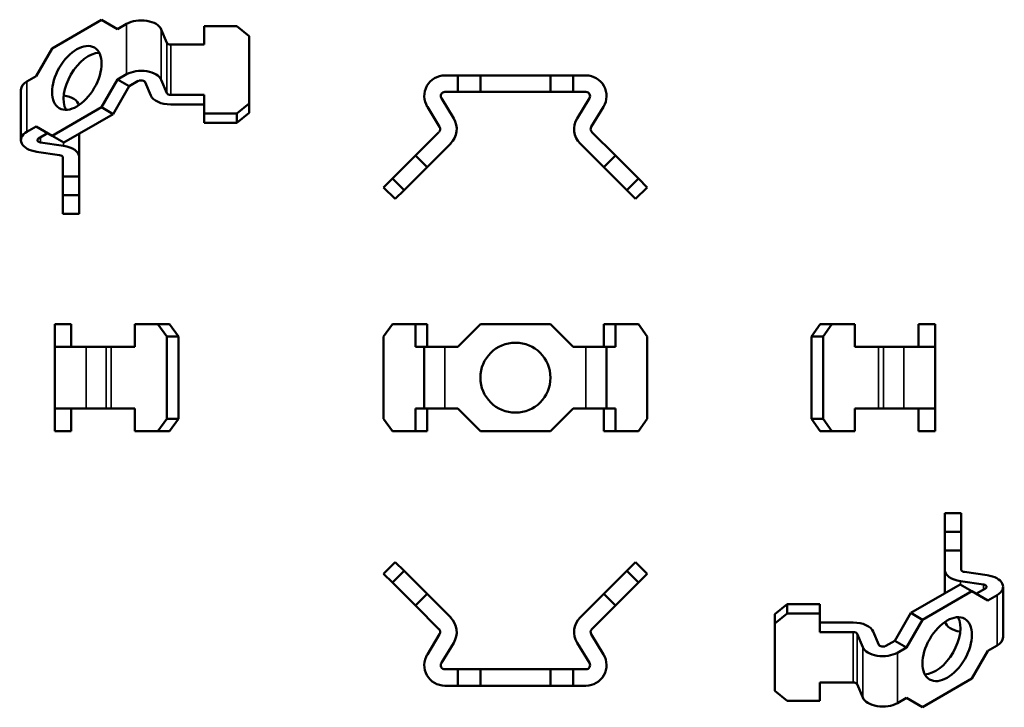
# Model space of a CAD drawing. Header units: millimetres. Extents: x 10 to 129, y 9 to 93.
import ezdxf

# ---------------------------------------------------------------- set-up
doc = ezdxf.new("R2010")
doc.units = ezdxf.units.MM
doc.header["$LTSCALE"] = 0.333333
doc.layers.add('Visibile (ISO)', color=7, linetype='Continuous', lineweight=50)
doc.layers.add('Visibile sottile (ISO)', color=7, linetype='Continuous', lineweight=35)

msp = doc.modelspace()

# ---------------------------------------------------------------- linework, layer by layer
at = {"layer": 'Visibile (ISO)'}
for p, q in [((13.74, 89.48), (19.75, 92.95)), ((19.75, 92.95), (21.7, 91.83)), ((21.7, 91.83), (22.8, 92.47)), ((32.21, 92.2), (36.17, 92.2)), ((32.21, 89.96), (32.21, 92.2)), ((36.17, 92.2), (37.67, 90.98)), ((27.68, 90.18), (27, 91.79)), ((37.67, 90.98), (37.67, 82.81)), ((32.21, 89.96), (28.16, 89.96)), ((11.8, 86.12), (13.74, 89.48)), ((10.7, 85.48), (11.8, 86.12)), ((22.8, 86.34), (21.7, 85.71)), ((63, 86.2), (61.44, 86.2)), ((63, 84.2), (63, 86.2)), ((65.75, 86.2), (63, 86.2)), ((65.75, 86.2), (74.25, 86.2)), ((65.75, 86.2), (65.75, 84.2)), ((74.25, 84.2), (74.25, 86.2)), ((77, 86.2), (74.25, 86.2)), ((77, 84.2), (77, 86.2)), ((78.56, 86.2), (77, 86.2)), ((21.7, 85.71), (19.75, 82.34)), ((23.11, 84.89), (21.17, 81.52)), ((23.11, 84.89), (21.7, 85.71)), ((24.21, 85.53), (23.11, 84.89)), ((25.73, 83.78), (25.05, 85.39)), ((27, 85.66), (27.68, 84.06)), ((9.97, 78.34), (9.97, 84.46)), ((28.16, 83.84), (32.21, 83.84)), ((32.21, 81.59), (32.21, 83.84)), ((63, 84.2), (61.44, 84.2)), ((65.75, 84.2), (63, 84.2)), ((74.25, 84.2), (65.75, 84.2)), ((77, 84.2), (74.25, 84.2)), ((78.56, 84.2), (77, 84.2)), ((28.16, 82.68), (32.21, 82.68)), ((37.67, 82.81), (36.17, 81.59)), ((37.67, 82.81), (37.67, 81.66)), ((61.02, 83.44), (62.51, 80.98)), ((77.49, 80.98), (78.98, 83.44)), ((13.74, 78.87), (19.75, 82.34)), ((21.17, 81.52), (15.16, 78.05)), ((21.17, 81.52), (19.75, 82.34)), ((32.21, 81.59), (32.21, 80.44)), ((32.21, 81.59), (36.17, 81.59)), ((36.17, 80.44), (37.67, 81.66)), ((36.17, 81.59), (36.17, 80.44)), ((60.8, 79.95), (59.31, 82.4)), ((80.69, 82.4), (79.2, 79.95)), ((36.17, 80.44), (32.21, 80.44)), ((11.8, 79.99), (10.7, 79.36)), ((13.74, 78.87), (11.8, 79.99)), ((13.21, 79.18), (12.11, 78.54)), ((17.04, 79.14), (17.04, 76.26)), ((57.86, 76.47), (60.72, 79.33)), ((79.28, 79.33), (82.14, 76.47)), ((12.35, 78.06), (15.14, 77.66)), ((13.74, 78.87), (15.16, 78.05)), ((59.28, 75.06), (62.14, 77.92)), ((77.86, 77.92), (80.72, 75.06)), ((14.66, 76.54), (11.87, 76.93)), ((15.04, 73.93), (15.04, 76.26)), ((17.04, 73.93), (17.04, 76.26)), ((55.06, 73.67), (57.86, 76.47)), ((57.86, 76.47), (59.28, 75.06)), ((82.14, 76.47), (80.72, 75.06)), ((82.14, 76.47), (84.94, 73.67)), ((59.28, 75.06), (56.48, 72.26)), ((83.52, 72.26), (80.72, 75.06)), ((15.04, 73.93), (15.04, 71.68)), ((17.04, 73.93), (15.04, 73.93)), ((17.04, 71.68), (17.04, 73.93)), ((55.06, 73.67), (54, 72.61)), ((56.48, 72.26), (55.06, 73.67)), ((84.94, 73.67), (83.52, 72.26)), ((86, 72.61), (84.94, 73.67)), ((55.41, 71.2), (54, 72.61)), ((55.41, 71.2), (56.48, 72.26)), ((83.52, 72.26), (84.59, 71.2)), ((86, 72.61), (84.59, 71.2)), ((15.04, 69.39), (15.04, 71.68)), ((15.04, 71.68), (17.04, 71.68)), ((17.04, 71.68), (17.04, 69.39)), ((17.04, 69.39), (15.04, 69.39)), ((16.08, 56), (14.08, 56)), ((14.08, 56), (14.08, 53.25)), ((16.08, 56), (16.08, 53.25)), ((23.8, 56), (26.6, 56)), ((23.8, 53.25), (23.8, 56)), ((26.6, 56), (28.02, 56)), ((26.6, 56), (27.66, 54.5)), ((29.08, 54.5), (28.02, 56)), ((54, 54.5), (55.06, 56)), ((55.06, 56), (57.86, 56)), ((57.86, 56), (57.86, 53.25)), ((57.86, 56), (59.28, 56)), ((59.28, 53.25), (59.28, 56)), ((63, 53.25), (65.75, 56)), ((65.75, 56), (74.25, 56)), ((74.25, 56), (77, 53.25)), ((82.14, 56), (80.72, 56)), ((80.72, 56), (80.72, 53.25)), ((82.14, 56), (84.94, 56)), ((82.14, 53.25), (82.14, 56)), ((84.94, 56), (86, 54.5)), ((107, 56), (105.94, 54.5)), ((107, 56), (108.41, 56)), ((107.35, 54.5), (108.41, 56)), ((108.41, 56), (111.21, 56)), ((111.21, 56), (111.21, 53.25)), ((118.94, 53.25), (118.94, 56)), ((120.94, 56), (118.94, 56)), ((120.94, 53.25), (120.94, 56)), ((27.66, 54.5), (29.08, 54.5)), ((27.66, 54.5), (27.66, 44.5)), ((29.08, 44.5), (29.08, 54.5)), ((54, 44.5), (54, 54.5)), ((86, 54.5), (86, 44.5)), ((105.94, 54.5), (105.94, 44.5)), ((105.94, 54.5), (107.35, 54.5)), ((107.35, 44.5), (107.35, 54.5)), ((14.08, 53.25), (17.88, 53.25)), ((14.08, 53.25), (14.08, 45.75)), ((20.33, 53.25), (17.88, 53.25)), ((20.33, 53.25), (20.94, 53.25)), ((23.8, 53.25), (20.94, 53.25)), ((58.94, 53.25), (57.86, 53.25)), ((58.94, 53.25), (61.44, 53.25)), ((58.94, 45.75), (58.94, 53.25)), ((61.44, 53.25), (63, 53.25)), ((77, 53.25), (78.56, 53.25)), ((78.56, 53.25), (81.06, 53.25)), ((82.14, 53.25), (81.06, 53.25)), ((81.06, 45.75), (81.06, 53.25)), ((114.07, 53.25), (111.21, 53.25)), ((114.07, 53.25), (114.69, 53.25)), ((117.14, 53.25), (114.69, 53.25)), ((117.14, 53.25), (120.94, 53.25)), ((120.94, 53.25), (120.94, 45.75)), ((14.08, 45.75), (14.08, 43)), ((17.88, 45.75), (14.08, 45.75)), ((16.08, 45.75), (16.08, 43)), ((17.88, 45.75), (20.33, 45.75)), ((20.94, 45.75), (20.33, 45.75)), ((20.94, 45.75), (23.8, 45.75)), ((23.8, 43), (23.8, 45.75)), ((57.86, 45.75), (57.86, 43)), ((57.86, 45.75), (58.94, 45.75)), ((61.44, 45.75), (58.94, 45.75)), ((59.28, 43), (59.28, 45.75)), ((63, 45.75), (61.44, 45.75)), ((65.75, 43), (63, 45.75)), ((77, 45.75), (74.25, 43)), ((78.56, 45.75), (77, 45.75)), ((81.06, 45.75), (78.56, 45.75)), ((80.72, 45.75), (80.72, 43)), ((81.06, 45.75), (82.14, 45.75)), ((82.14, 43), (82.14, 45.75)), ((111.21, 45.75), (111.21, 43)), ((111.21, 45.75), (114.07, 45.75)), ((114.69, 45.75), (114.07, 45.75)), ((114.69, 45.75), (117.14, 45.75)), ((120.94, 45.75), (117.14, 45.75)), ((118.94, 43), (118.94, 45.75)), ((120.94, 43), (120.94, 45.75)), ((27.66, 44.5), (26.6, 43)), ((27.66, 44.5), (29.08, 44.5)), ((28.02, 43), (29.08, 44.5)), ((55.06, 43), (54, 44.5)), ((86, 44.5), (84.94, 43)), ((105.94, 44.5), (107, 43)), ((105.94, 44.5), (107.35, 44.5)), ((108.41, 43), (107.35, 44.5)), ((16.08, 43), (14.08, 43)), ((23.8, 43), (26.6, 43)), ((26.6, 43), (28.02, 43)), ((55.06, 43), (57.86, 43)), ((57.86, 43), (59.28, 43)), ((65.75, 43), (74.25, 43)), ((82.14, 43), (80.72, 43)), ((82.14, 43), (84.94, 43)), ((107, 43), (108.41, 43)), ((108.41, 43), (111.21, 43)), ((120.94, 43), (118.94, 43)), ((122.13, 33.05), (122.13, 30.76)), ((124.13, 33.05), (122.13, 33.05)), ((124.13, 30.76), (124.13, 33.05)), ((124.13, 30.76), (122.13, 30.76)), ((122.13, 30.76), (122.13, 28.52)), ((124.13, 28.52), (124.13, 30.76)), ((124.13, 28.52), (122.13, 28.52)), ((122.13, 28.52), (122.13, 26.18)), ((124.13, 28.52), (124.13, 26.18)), ((55.41, 27.09), (54, 25.68)), ((56.48, 26.03), (55.41, 27.09)), ((84.59, 27.09), (83.52, 26.03)), ((86, 25.68), (84.59, 27.09)), ((54, 25.68), (55.06, 24.62)), ((56.48, 26.03), (55.06, 24.62)), ((59.28, 23.23), (56.48, 26.03)), ((83.52, 26.03), (80.72, 23.23)), ((84.94, 24.62), (83.52, 26.03)), ((84.94, 24.62), (86, 25.68)), ((122.13, 26.18), (122.13, 23.3)), ((124.51, 25.9), (127.29, 25.51)), ((55.06, 24.62), (57.86, 21.82)), ((82.14, 21.82), (84.94, 24.62)), ((124.01, 24.39), (118, 20.92)), ((124.01, 24.39), (125.43, 23.57)), ((126.82, 24.39), (124.03, 24.78)), ((129.2, 17.98), (129.2, 24.11)), ((57.86, 21.82), (59.28, 23.23)), ((62.14, 20.37), (59.28, 23.23)), ((80.72, 23.23), (77.86, 20.37)), ((82.14, 21.82), (80.72, 23.23)), ((119.41, 20.1), (125.43, 23.57)), ((125.43, 23.57), (127.37, 22.45)), ((125.96, 23.27), (127.06, 23.9)), ((127.37, 22.45), (128.47, 23.09)), ((60.72, 18.96), (57.86, 21.82)), ((82.14, 21.82), (79.28, 18.96)), ((103, 22.01), (101.5, 20.78)), ((106.96, 22.01), (103, 22.01)), ((103, 22.01), (103, 20.85)), ((106.96, 20.85), (106.96, 22.01)), ((101.5, 19.63), (103, 20.85)), ((101.5, 20.78), (101.5, 19.63)), ((103, 20.85), (106.96, 20.85)), ((106.96, 20.85), (106.96, 18.61)), ((116.06, 17.55), (118, 20.92)), ((119.41, 20.1), (118, 20.92)), ((101.5, 11.46), (101.5, 19.63)), ((111.01, 19.76), (106.96, 19.76)), ((117.47, 16.73), (119.41, 20.1)), ((59.31, 15.89), (60.8, 18.34)), ((79.2, 18.34), (80.69, 15.89)), ((111.01, 18.61), (106.96, 18.61)), ((112.17, 16.78), (111.49, 18.39)), ((113.44, 18.66), (114.12, 17.05)), ((62.51, 17.3), (61.02, 14.85)), ((78.98, 14.85), (77.49, 17.3)), ((114.96, 16.92), (116.06, 17.55)), ((116.06, 17.55), (117.47, 16.73)), ((128.47, 16.96), (127.37, 16.33)), ((116.37, 16.1), (117.47, 16.73)), ((127.37, 16.33), (125.43, 12.96)), ((61.44, 14.09), (63, 14.09)), ((63, 14.09), (65.75, 14.09)), ((63, 14.09), (63, 12.09)), ((74.25, 14.09), (65.75, 14.09)), ((65.75, 12.09), (65.75, 14.09)), ((74.25, 14.09), (77, 14.09)), ((74.25, 14.09), (74.25, 12.09)), ((77, 14.09), (78.56, 14.09)), ((77, 14.09), (77, 12.09)), ((61.44, 12.09), (63, 12.09)), ((63, 12.09), (65.75, 12.09)), ((65.75, 12.09), (74.25, 12.09)), ((74.25, 12.09), (77, 12.09)), ((77, 12.09), (78.56, 12.09)), ((106.96, 12.48), (106.96, 10.24)), ((106.96, 12.48), (111.01, 12.48)), ((111.49, 12.26), (112.17, 10.65)), ((119.41, 9.49), (125.43, 12.96)), ((103, 10.24), (101.5, 11.46)), ((103, 10.24), (106.96, 10.24)), ((117.47, 10.61), (116.37, 9.98)), ((119.41, 9.49), (117.47, 10.61))]:
    msp.add_line(p, q, dxfattribs=at)
msp.add_circle((70, 49.5), 4.25, dxfattribs=at)
for centre, radius, start, end in [((61.44, 83.7), 2.5, 90, 211.28), ((78.56, 83.7), 2.5, 328.72, 90), ((61.44, 83.7), 0.5, 90, 211.28), ((78.56, 83.7), 0.5, 328.72, 90), ((60.37, 79.69), 2.5, 315, 31.28), ((79.63, 79.69), 2.5, 148.72, 225), ((60.37, 79.69), 0.5, 315, 31.28), ((79.63, 79.69), 0.5, 148.72, 225), ((60.37, 18.6), 2.5, 328.72, 45), ((79.63, 18.6), 2.5, 135, 211.28), ((60.37, 18.6), 0.5, 328.72, 45), ((79.63, 18.6), 0.5, 135, 211.28), ((61.44, 14.59), 2.5, 148.72, 270), ((78.56, 14.59), 2.5, 270, 31.28), ((61.44, 14.59), 0.5, 148.72, 270), ((78.56, 14.59), 0.5, 270, 31.28)]:
    msp.add_arc(centre, radius, start, end, dxfattribs=at)
for centre, major_axis, start_param, end_param in [((24.57, 91.45), (2.5, 0), 0.239459, 2.356194), ((28.16, 90.25), (-0.5, 0), 0.239459, 1.570796), ((18.16, 85.09), (2.13, 3.68), 0.339225, 2.802368), ((24.57, 85.32), (2.5, 0), 0.239459, 2.356194), ((12.47, 84.46), (-2.5, 0), 5.497787, 6.283185), ((24.57, 85.32), (0.5, 0), 0.239459, 2.356194), ((14.54, 82.38), (2.5, 0), 0.154588, 1.313167), ((28.16, 84.12), (-2.5, 0), 0.239459, 1.570796), ((28.16, 84.12), (-0.5, 0), 0.239459, 1.570796), ((12.47, 78.34), (-2.5, 0), 5.497787, 7.614522), ((12.47, 78.34), (-0.5, 0), 5.497787, 7.614522), ((14.54, 76.26), (0.5, 0), 0, 1.331337), ((14.54, 76.26), (2.5, 0), 0, 1.331337), ((124.63, 26.18), (-2.5, 0), 0, 1.331337), ((124.63, 26.18), (-0.5, 0), 0, 1.331337), ((126.7, 24.11), (2.5, 0), 5.497787, 7.614522), ((126.7, 24.11), (0.5, 0), 5.497787, 7.614522), ((121.01, 17.35), (-2.13, -3.68), 0.339225, 2.802368), ((111.01, 18.32), (2.5, 0), 0.239459, 1.570796), ((124.63, 20.06), (-2.5, 0), 0.154588, 1.313167), ((111.01, 18.32), (0.5, 0), 0.239459, 1.570796), ((126.7, 17.98), (2.5, 0), 5.497787, 6.283185), ((114.6, 17.12), (-2.5, 0), 0.239459, 2.356194), ((114.6, 17.12), (-0.5, 0), 0.239459, 2.356194), ((111.01, 12.19), (0.5, 0), 0.239459, 1.570796), ((114.6, 11), (-2.5, 0), 0.239459, 2.356194)]:
    msp.add_ellipse(centre, major_axis=major_axis, ratio=0.57735, start_param=start_param, end_param=end_param, dxfattribs=at)
for centre in [(16.75, 85.91), (122.42, 16.53)]:
    msp.add_ellipse(centre, major_axis=(2.13, 3.68), ratio=0.57735, dxfattribs=at)
at = {"layer": 'Visibile sottile (ISO)'}
for p, q in [((22.8, 92.47), (22.8, 86.34)), ((27, 91.79), (27, 85.66)), ((27.68, 90.18), (27.68, 84.06)), ((28.16, 89.96), (28.16, 83.84)), ((10.7, 85.48), (10.7, 79.36)), ((12.35, 78.68), (12.35, 78.06)), ((15.14, 78.07), (15.14, 77.66)), ((17.88, 53.25), (17.88, 45.75)), ((20.33, 53.25), (20.33, 45.75)), ((20.94, 53.25), (20.94, 45.75)), ((61.44, 53.25), (61.44, 45.75)), ((78.56, 53.25), (78.56, 45.75)), ((114.07, 53.25), (114.07, 45.75)), ((114.69, 53.25), (114.69, 45.75)), ((117.14, 53.25), (117.14, 45.75)), ((124.03, 24.78), (124.03, 24.38)), ((126.82, 24.39), (126.82, 23.77)), ((128.47, 23.09), (128.47, 16.96)), ((111.01, 18.61), (111.01, 12.48)), ((111.49, 18.39), (111.49, 12.26)), ((112.17, 16.78), (112.17, 10.65)), ((116.37, 16.1), (116.37, 9.98))]:
    msp.add_line(p, q, dxfattribs=at)

doc.saveas('drawing.dxf')
